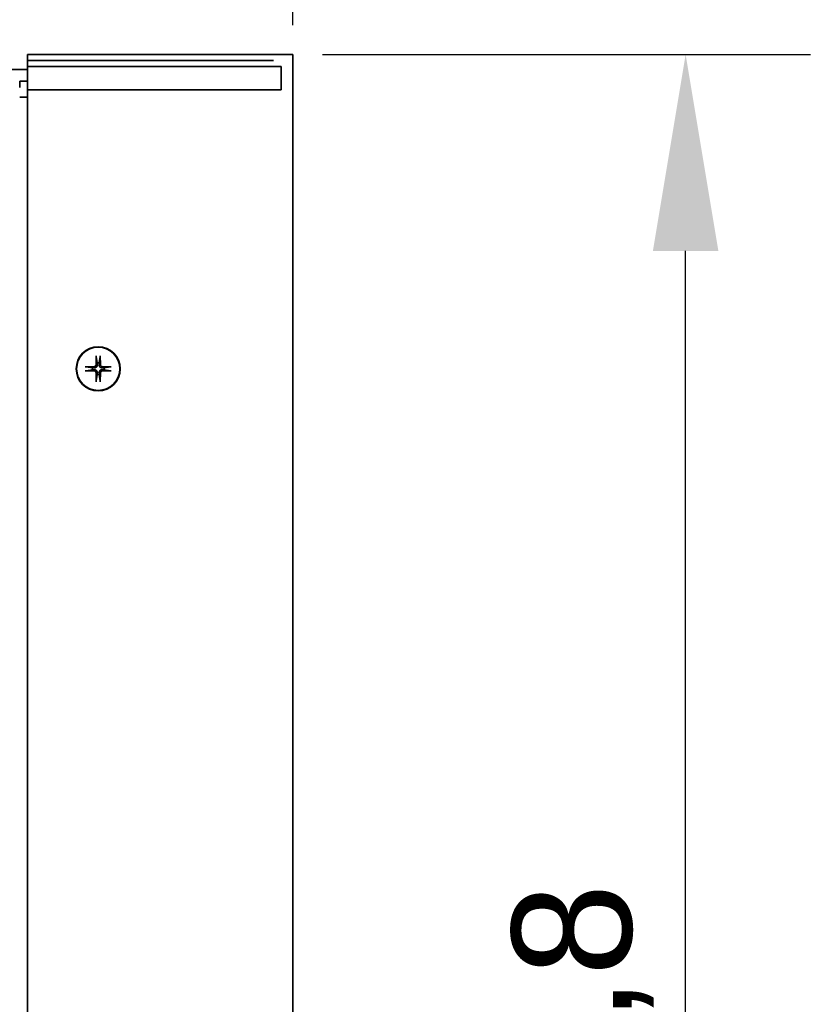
# Model space of a CAD drawing. Header units: millimetres. Extents: x 0 to 2100, y 0 to 1485.
# Tile 23 of 32: x 1004 to 1104, y 1169 to 1295. Entities that reach past the tile are written whole.
import ezdxf

# ---------------------------------------------------------------- set-up
doc = ezdxf.new("R2010")
doc.units = ezdxf.units.MM
doc.header["$LTSCALE"] = 5
doc.layers.add('Bemaßungen(ISO)', color=7, linetype='Continuous', lineweight=18)
doc.layers.add('Sichtbare Kanten(ISO)', color=7, linetype='Continuous', lineweight=35)
doc.styles.add('Aktuell-ISOGroßer Text', font='arial.ttf')
doc.dimstyles.new('X.XXXGroßer Text', dxfattribs={"dimscale": 5, "dimtxt": 3.048, "dimasz": 5, "dimexe": 3.175, "dimexo": 0.75, "dimgap": 0.762, "dimtad": 1, "dimdec": 1, "dimrnd": 1e-08, "dimzin": 12, "dimtxsty": 'Aktuell-ISOGroßer Text', "dimcen": 0.09, "dimdle": 10, "dimclrd": 256, "dimclre": 256, "dimclrt": 7, "dimadec": 0, "dimazin": 3, "dimtfac": 0.656168, "dimtdec": 1, "dimtmove": 0, "dimatfit": 3, "dimfxl": 0, "dimtolj": 1, "dimlwd": 25, "dimlwe": 25, "dimarcsym": 0})

# ---------------------------------------------------------------- blocks, each defined once
blk = doc.blocks.new('*D6')
at = {"layer": 'Bemaßungen(ISO)', "color": 250, "linetype": 'Continuous', "lineweight": 25, "true_color": 0x3f3f3f, "transparency": 16777216}
for p, q in [((1042.17, 1290.16), (1104.3, 1290.16)), ((1088.42, 1049.36), (1088.42, 1265.16)), ((1042.17, 1024.36), (1104.3, 1024.36))]:
    blk.add_line(p, q, dxfattribs=at)
at = {"layer": 'Bemaßungen(ISO)', "color": 250, "linetype": 'Continuous', "true_color": 0x3f3f3f, "transparency": 16777216}
for points in [[(1084.25, 1265.16), (1092.59, 1265.16), (1088.42, 1290.16)], [(1084.25, 1049.36), (1092.59, 1049.36), (1088.42, 1024.36)]]:
    blk.add_solid(points, dxfattribs=at)
at = {"layer": 'Defpoints', "color": 0, "linetype": 'Continuous', "transparency": 16777216}
for p in [(1038.42, 1290.16), (1088.42, 1290.16), (1038.42, 1024.36)]:
    blk.add_point(p, dxfattribs=at)
at = {"layer": 'Bemaßungen(ISO)', "color": 7, "linetype": 'Continuous', "lineweight": 25, "transparency": 16777216, "insert": (1066.29, 1131.4), "char_height": 15.24, "attachment_point": 1, "rotation": 90, "style": 'Aktuell-ISOGroßer Text'}
blk.add_mtext('\\A1;265,8', dxfattribs=at)
blk = doc.blocks.new('*D7')
at = {"layer": 'Bemaßungen(ISO)', "color": 250, "linetype": 'Continuous', "lineweight": 25, "true_color": 0x3f3f3f, "transparency": 16777216}
for p, q in [((1002.12, 1289.71), (1002.12, 1351.69)), ((1038.42, 1293.91), (1038.42, 1351.69)), ((977.12, 1335.82), (952.12, 1335.82)), ((1038.42, 1335.82), (1002.12, 1335.82)), ((1063.42, 1335.82), (1088.42, 1335.82))]:
    blk.add_line(p, q, dxfattribs=at)
at = {"layer": 'Bemaßungen(ISO)', "color": 250, "linetype": 'Continuous', "true_color": 0x3f3f3f, "transparency": 16777216}
for points in [[(977.12, 1339.98), (977.12, 1331.65), (1002.12, 1335.82)], [(1063.42, 1339.98), (1063.42, 1331.65), (1038.42, 1335.82)]]:
    blk.add_solid(points, dxfattribs=at)
at = {"layer": 'Defpoints', "color": 0, "linetype": 'Continuous', "transparency": 16777216}
for p in [(1002.12, 1335.82), (1038.42, 1290.16), (1002.12, 1285.96)]:
    blk.add_point(p, dxfattribs=at)
at = {"layer": 'Bemaßungen(ISO)', "color": 7, "linetype": 'Continuous', "lineweight": 25, "transparency": 16777216, "insert": (1000.48, 1357.94), "char_height": 15.24, "attachment_point": 1, "style": 'Aktuell-ISOGroßer Text'}
blk.add_mtext('\\A1;36,3', dxfattribs=at)
blk = doc.blocks.new('*D19')
at = {"layer": 'Bemaßungen(ISO)', "color": 250, "linetype": 'Continuous', "lineweight": 25, "true_color": 0x3f3f3f, "transparency": 16777216}
for p, q in [((876.99, 1315.16), (876.99, 1340.16)), ((1000.87, 1290.16), (861.12, 1290.16)), ((876.99, 1290.16), (876.99, 1285.76)), ((923.24, 1285.76), (861.12, 1285.76)), ((876.99, 1260.76), (876.99, 1235.76))]:
    blk.add_line(p, q, dxfattribs=at)
at = {"layer": 'Bemaßungen(ISO)', "color": 250, "linetype": 'Continuous', "true_color": 0x3f3f3f, "transparency": 16777216}
for points in [[(872.82, 1315.16), (881.16, 1315.16), (876.99, 1290.16)], [(872.82, 1260.76), (881.16, 1260.76), (876.99, 1285.76)]]:
    blk.add_solid(points, dxfattribs=at)
at = {"layer": 'Defpoints', "color": 0, "linetype": 'Continuous', "transparency": 16777216}
for p in [(1004.62, 1290.16), (876.99, 1285.76), (926.99, 1285.76)]:
    blk.add_point(p, dxfattribs=at)
at = {"layer": 'Bemaßungen(ISO)', "color": 7, "linetype": 'Continuous', "lineweight": 25, "transparency": 16777216, "insert": (854.93, 1273.82), "char_height": 15.24, "attachment_point": 1, "rotation": 90, "style": 'Aktuell-ISOGroßer Text'}
blk.add_mtext('\\A1;4,4', dxfattribs=at)

msp = doc.modelspace()

# ---------------------------------------------------------------- linework, layer by layer
at = {"layer": 'Sichtbare Kanten(ISO)'}
for p, q in [((1004.62, 1290.16), (1004.62, 1288.66)), ((1038.42, 1290.16), (1004.62, 1290.16)), ((1038.42, 1024.36), (1038.42, 1290.16)), ((1035.92, 1289.41), (1004.62, 1289.41)), ((1004.62, 1289.41), (1004.62, 1025.11)), ((1004.62, 1288.66), (1036.92, 1288.66)), ((1036.92, 1288.66), (1036.92, 1285.66)), ((1004.62, 1288.26), (1002.12, 1288.26)), ((1003.62, 1285.96), (1003.62, 1286.76)), ((1003.62, 1286.76), (1004.62, 1286.76)), ((1004.62, 1284.76), (1003.62, 1284.76)), ((1036.92, 1285.66), (1004.62, 1285.66)), ((1004.62, 1285.66), (1004.62, 1028.86)), ((1013.37, 1251.81), (1013.34, 1250.65)), ((1013.37, 1251.72), (1013.5, 1250.91)), ((1013.74, 1250.91), (1013.87, 1251.72)), ((1013.87, 1251.81), (1013.9, 1250.65)), ((1011.98, 1250.42), (1013.13, 1250.44)), ((1011.98, 1249.91), (1013.13, 1249.89)), ((1012.88, 1250.29), (1012.07, 1250.41)), ((1012.07, 1249.91), (1012.88, 1250.04)), ((1013.37, 1248.52), (1013.34, 1249.68)), ((1013.87, 1248.52), (1013.9, 1249.68)), ((1015.26, 1250.42), (1014.11, 1250.44)), ((1015.26, 1249.91), (1014.11, 1249.89)), ((1015.17, 1250.41), (1014.36, 1250.29)), ((1014.36, 1250.04), (1015.17, 1249.91)), ((1013.5, 1249.42), (1013.37, 1248.61)), ((1013.87, 1248.61), (1013.74, 1249.42))]:
    msp.add_line(p, q, dxfattribs=at)
for radius in [2.8, 2.8, 2.75]:
    msp.add_circle((1013.62, 1250.16), radius, dxfattribs=at)
for centre, radius, start, end in [((1013.62, 1250.16), 0.752, 80.6078, 99.3922), ((1013.62, 1250.16), 0.752, 170.6078, 189.3922), ((1013.13, 1250.66), 0.215, 271.1322, 358.8678), ((1013.13, 1249.67), 0.215, 1.1322, 88.8678), ((1014.11, 1250.66), 0.215, 181.1322, 268.8678), ((1014.11, 1249.67), 0.215, 91.1322, 178.8678), ((1013.62, 1250.16), 0.752, 350.6078, 9.3922), ((1013.62, 1250.16), 0.752, 260.6078, 279.3922)]:
    msp.add_arc(centre, radius, start, end, dxfattribs=at)
for points, knots in [([(1013.37, 1251.72), (1013.37, 1251.72), (1013.37, 1251.73), (1013.37, 1251.74), (1013.37, 1251.76), (1013.37, 1251.78), (1013.37, 1251.79), (1013.37, 1251.81)], [0.03495487, 0.03495487, 0.03495487, 0.03495487, 0.03801973, 0.03801973, 0.04181436, 0.04181436, 0.04566018, 0.04566018, 0.04566018, 0.04566018]), ([(1013.87, 1251.81), (1013.88, 1251.79), (1013.88, 1251.78), (1013.87, 1251.76), (1013.87, 1251.74), (1013.87, 1251.73), (1013.87, 1251.72), (1013.87, 1251.72)], [0.0153115, 0.0153115, 0.0153115, 0.0153115, 0.01915732, 0.01915732, 0.02295195, 0.02295195, 0.02601681, 0.02601681, 0.02601681, 0.02601681]), ([(1011.98, 1250.42), (1011.99, 1250.42), (1012.01, 1250.42), (1012.03, 1250.42), (1012.04, 1250.42), (1012.06, 1250.42), (1012.06, 1250.42), (1012.07, 1250.41)], [0.0153115, 0.0153115, 0.0153115, 0.0153115, 0.01915732, 0.01915732, 0.02295195, 0.02295195, 0.02601681, 0.02601681, 0.02601681, 0.02601681]), ([(1012.07, 1249.91), (1012.06, 1249.91), (1012.06, 1249.91), (1012.04, 1249.91), (1012.03, 1249.91), (1012.01, 1249.91), (1011.99, 1249.91), (1011.98, 1249.91)], [0.03495487, 0.03495487, 0.03495487, 0.03495487, 0.03801973, 0.03801973, 0.04181436, 0.04181436, 0.04566018, 0.04566018, 0.04566018, 0.04566018]), ([(1013.51, 1250.65), (1013.51, 1250.61), (1013.5, 1250.57), (1013.48, 1250.5), (1013.47, 1250.48), (1013.44, 1250.43), (1013.42, 1250.4), (1013.38, 1250.36), (1013.36, 1250.35), (1013.31, 1250.32), (1013.28, 1250.3), (1013.22, 1250.28), (1013.18, 1250.28), (1013.14, 1250.28)], [0.16722794, 0.16722794, 0.16722794, 0.16722794, 0.17980141, 0.17980141, 0.1882428, 0.1882428, 0.19668418, 0.19668418, 0.20512557, 0.20512557, 0.21356695, 0.21356695, 0.22614043, 0.22614043, 0.22614043, 0.22614043]), ([(1013.14, 1250.05), (1013.18, 1250.05), (1013.22, 1250.04), (1013.28, 1250.02), (1013.31, 1250.01), (1013.36, 1249.98), (1013.38, 1249.96), (1013.42, 1249.92), (1013.44, 1249.9), (1013.47, 1249.85), (1013.48, 1249.82), (1013.5, 1249.76), (1013.51, 1249.72), (1013.51, 1249.68)], [0.16722794, 0.16722794, 0.16722794, 0.16722794, 0.17980141, 0.17980141, 0.1882428, 0.1882428, 0.19668418, 0.19668418, 0.20512557, 0.20512557, 0.21356695, 0.21356695, 0.22614043, 0.22614043, 0.22614043, 0.22614043]), ([(1014.1, 1250.28), (1014.06, 1250.28), (1014.02, 1250.28), (1013.96, 1250.3), (1013.94, 1250.32), (1013.88, 1250.35), (1013.86, 1250.36), (1013.82, 1250.4), (1013.8, 1250.43), (1013.77, 1250.48), (1013.76, 1250.5), (1013.74, 1250.57), (1013.74, 1250.61), (1013.74, 1250.65)], [0.16722794, 0.16722794, 0.16722794, 0.16722794, 0.17980141, 0.17980141, 0.1882428, 0.1882428, 0.19668418, 0.19668418, 0.20512557, 0.20512557, 0.21356695, 0.21356695, 0.22614043, 0.22614043, 0.22614043, 0.22614043]), ([(1013.74, 1249.68), (1013.74, 1249.72), (1013.74, 1249.76), (1013.76, 1249.82), (1013.77, 1249.85), (1013.8, 1249.9), (1013.82, 1249.92), (1013.86, 1249.96), (1013.88, 1249.98), (1013.94, 1250.01), (1013.96, 1250.02), (1014.02, 1250.04), (1014.06, 1250.05), (1014.1, 1250.05)], [0.16722794, 0.16722794, 0.16722794, 0.16722794, 0.17980141, 0.17980141, 0.1882428, 0.1882428, 0.19668418, 0.19668418, 0.20512557, 0.20512557, 0.21356695, 0.21356695, 0.22614043, 0.22614043, 0.22614043, 0.22614043]), ([(1015.17, 1250.41), (1015.18, 1250.42), (1015.18, 1250.42), (1015.2, 1250.42), (1015.21, 1250.42), (1015.24, 1250.42), (1015.25, 1250.42), (1015.26, 1250.42)], [0.03495487, 0.03495487, 0.03495487, 0.03495487, 0.03801973, 0.03801973, 0.04181436, 0.04181436, 0.04566018, 0.04566018, 0.04566018, 0.04566018]), ([(1015.26, 1249.91), (1015.25, 1249.91), (1015.24, 1249.91), (1015.21, 1249.91), (1015.2, 1249.91), (1015.18, 1249.91), (1015.18, 1249.91), (1015.17, 1249.91)], [0.0153115, 0.0153115, 0.0153115, 0.0153115, 0.01915732, 0.01915732, 0.02295195, 0.02295195, 0.02601681, 0.02601681, 0.02601681, 0.02601681]), ([(1013.37, 1248.52), (1013.37, 1248.53), (1013.37, 1248.55), (1013.37, 1248.57), (1013.37, 1248.58), (1013.37, 1248.6), (1013.37, 1248.61), (1013.37, 1248.61)], [0.0153115, 0.0153115, 0.0153115, 0.0153115, 0.01915732, 0.01915732, 0.02295195, 0.02295195, 0.02601681, 0.02601681, 0.02601681, 0.02601681]), ([(1013.87, 1248.61), (1013.87, 1248.61), (1013.87, 1248.6), (1013.87, 1248.58), (1013.87, 1248.57), (1013.88, 1248.55), (1013.88, 1248.53), (1013.87, 1248.52)], [0.03495487, 0.03495487, 0.03495487, 0.03495487, 0.03801973, 0.03801973, 0.04181436, 0.04181436, 0.04566018, 0.04566018, 0.04566018, 0.04566018])]:
    msp.add_open_spline(points, degree=3, knots=knots, dxfattribs=at)
for points, weights in [([(1013.5, 1250.91), (1013.5, 1250.75), (1013.51, 1250.65)], [1, 1.22198309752, 1.42828100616]), ([(1013.74, 1250.65), (1013.74, 1250.75), (1013.74, 1250.91)], [1.42828100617, 1.22198309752, 1]), ([(1013.14, 1250.28), (1013.03, 1250.28), (1012.88, 1250.29)], [1.42828100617, 1.22198309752, 1]), ([(1012.88, 1250.04), (1013.03, 1250.05), (1013.14, 1250.05)], [1, 1.22198309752, 1.42828100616]), ([(1013.51, 1249.68), (1013.5, 1249.58), (1013.5, 1249.42)], [1.42828100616, 1.22198309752, 1]), ([(1013.74, 1249.42), (1013.74, 1249.58), (1013.74, 1249.68)], [1, 1.22198309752, 1.42828100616]), ([(1014.36, 1250.29), (1014.21, 1250.28), (1014.1, 1250.28)], [1, 1.22198309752, 1.42828100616]), ([(1014.1, 1250.05), (1014.21, 1250.05), (1014.36, 1250.04)], [1.42828100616, 1.22198309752, 1])]:
    msp.add_rational_spline(points, weights, degree=2, dxfattribs=at)

# ---------------------------------------------------------------- dimensions: what is measured, and where the dimension line sits
at = {"layer": 'Bemaßungen(ISO)', "color": 250, "linetype": 'Continuous', "lineweight": 25, "true_color": 0x3f3f3f}
dim = msp.add_linear_dim(base=(1002.12, 1335.82), p1=(1038.42, 1290.16), p2=(1002.12, 1285.96), dimstyle='X.XXXGroßer Text', override={"dimdec": 1, "dimtp": 0, "dimtm": 0, "dimtdec": 1, "dimtofl": 1, "dimatfit": 1}, dxfattribs=at)
dim.commit()
dim.dimension.update_dxf_attribs({"geometry": '*D7', "text_midpoint": (1020.27, 1335.82), "dimtype": 160})
for base, p1, p2, angle, override, picture, middle in [((876.99, 1285.76), (1004.62, 1290.16), (926.99, 1285.76), 90, {"dimdec": 1, "dimtp": 0, "dimtm": 0, "dimtdec": 1, "dimtofl": 1, "dimatfit": 1}, '*D19', (876.99, 1287.96)), ((1088.42, 1290.16), (1038.42, 1024.36), (1038.42, 1290.16), 270, {"dimdec": 1, "dimtp": 0, "dimtm": 0, "dimtdec": 1, "dimtofl": 0, "dimatfit": 1}, '*D6', (1088.42, 1157.26))]:
    dim = msp.add_linear_dim(base=base, p1=p1, p2=p2, angle=angle, dimstyle='X.XXXGroßer Text', override=override, dxfattribs=at)
    dim.commit()
    dim.dimension.update_dxf_attribs({"geometry": picture, "text_midpoint": middle, "dimtype": 160})

doc.saveas('drawing.dxf')
